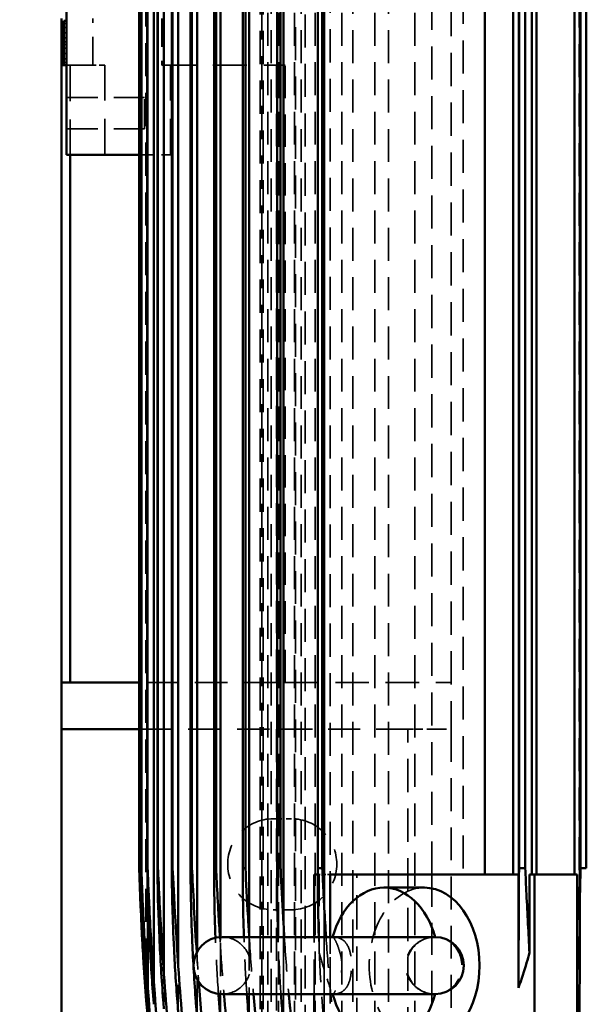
# Model space of a CAD drawing. Header units: millimetres. Extents: x -34725 to 178350, y -13707 to 126150.
# Tile 138 of 256: x 44800 to 45018, y 8356 to 8735. Entities that reach past the tile are written whole.
import ezdxf

# ---------------------------------------------------------------- set-up
doc = ezdxf.new("R2010")
doc.units = ezdxf.units.MM
doc.linetypes.add('DASHED', pattern=[0.75, 0.5, -0.25])
doc.layers.get('Defpoints').update_dxf_attribs({"linetype": 'CONTINUOUS'})
for name, color, linetype, lineweight in [('AM_0', 7, 'CONTINUOUS', 50), ('AM_5', 3, 'CONTINUOUS', 25), ('P-AM_0', 7, 'CONTINUOUS', 50), ('Sichtbar (ISO)', 7, 'CONTINUOUS', 50), ('Verdeckt (ISO)', 7, 'DASHED', 35)]:
    doc.layers.add(name, color=color, linetype=linetype, lineweight=lineweight)
doc.styles.get("Standard").update_dxf_attribs({"font": 'isocp.shx'})
doc.dimstyles.new('AM_ISO', dxfattribs={"dimtxt": 3.5, "dimasz": 2.5, "dimexe": 2, "dimexo": 1, "dimgap": 0.6, "dimtad": 1, "dimdsep": 46, "dimtxsty": 'Standard', "dimcen": 0, "dimclrd": 256, "dimclre": 256, "dimclrt": 2, "dimadec": 0, "dimazin": 2, "dimtp": 0.1, "dimtm": 0.1, "dimtfac": 0.71, "dimtmove": 0, "dimatfit": 3, "dimfxl": 1, "dimtfill": 1, "dimtfillclr": 256, "dimlwd": -1, "dimlwe": -1, "dimarcsym": 0})

# ---------------------------------------------------------------- blocks, each defined once
blk = doc.blocks.new('*D66')
at = {"layer": 'AM_5', "transparency": 16777216}
for p, q in [((42676.9, 5358.19), (42676.9, 9633.73)), ((49596.9, 4508.19), (49596.9, 9633.73)), ((43051.9, 9333.73), (49221.9, 9333.73))]:
    blk.add_line(p, q, dxfattribs=at)
for points in [[(43051.9, 9396.23), (43051.9, 9271.23), (42676.9, 9333.73)], [(49221.9, 9396.23), (49221.9, 9271.23), (49596.9, 9333.73)]]:
    blk.add_solid(points, dxfattribs=at)
at = {"layer": 'Defpoints', "color": 0, "transparency": 16777216}
for p in [(49596.9, 9333.73), (42676.9, 5208.19), (49596.9, 4358.19)]:
    blk.add_point(p, dxfattribs=at)
at = {"layer": 'AM_5', "color": 2, "transparency": 16777216, "insert": (47122.13, 9817.38), "char_height": 525, "attachment_point": 5, "bg_fill": 3, "box_fill_scale": 1.1, "bg_fill_color": 256, "bg_fill_true_color": 13158600, "bg_fill_transparency": 0}
blk.add_mtext('6920', dxfattribs=at)
blk = doc.blocks.new('A$C5cacc3fa')
at = {"layer": 'Sichtbar (ISO)'}
for p, q in [((-1420.33, -1978.79), (-1262.33, -1978.79)), ((-1262.33, -1978.79), (-1244.33, -1978.79)), ((-1262.33, -1978.79), (-1262.33, -2008.79)), ((-1244.33, -2008.79), (-1244.33, -1978.79)), ((-1244.33, -1978.79), (-1006.83, -1978.79)), ((-955.33, -1980.79), (-1041.33, -1980.79)), ((-1041.33, -1980.79), (-1041.33, -2008.79)), ((-1006.83, -1978.79), (-988.83, -1978.79)), ((-1006.83, -1978.79), (-1006.83, -1979.79)), ((-989.83, -1979.79), (-1006.83, -1979.79)), ((-1006.83, -1980.79), (-1006.83, -1979.79)), ((-989.83, -1980.79), (-989.83, -1979.79)), ((-1041.33, -1982.23), (-1244.33, -1982.23)), ((-1364.27, -2011.29), (-1355.67, -2011.29)), ((-1315.83, -2008.79), (-540.83, -2008.79)), ((-1315.83, -2009.58), (-1315.83, -2009.56)), ((-1315.83, -2009.56), (-540.83, -2009.56)), ((-540.83, -2009.58), (-1315.83, -2009.58)), ((-1315.83, -2011.96), (-1315.83, -2011.87)), ((-1315.83, -2011.87), (-540.83, -2011.87)), ((-1362, -2012.06), (-1325.45, -2012.06)), ((-1359.5, -2014.37), (-497.16, -2014.37)), ((-540.83, -2011.96), (-1315.83, -2011.96)), ((-1356.75, -2018.26), (-499.91, -2018.26)), ((-1315.83, -2015.95), (-1315.83, -2015.76)), ((-1315.83, -2015.76), (-540.83, -2015.76)), ((-540.83, -2015.95), (-1315.83, -2015.95)), ((-1315.83, -2021.62), (-1315.83, -2021.28)), ((-1315.83, -2021.28), (-540.83, -2021.28)), ((-540.83, -2021.62), (-1315.83, -2021.62)), ((-1353.71, -2023.78), (-502.95, -2023.78)), ((-1315.83, -2029.04), (-1315.83, -2028.5)), ((-1315.83, -2028.5), (-540.83, -2028.5)), ((-540.83, -2029.04), (-1315.83, -2029.04)), ((-1348.01, -2031), (-506.32, -2031)), ((-1315.83, -2038.33), (-1315.83, -2037.55)), ((-1315.83, -2037.55), (-540.83, -2037.55)), ((-540.83, -2038.33), (-1315.83, -2038.33)), ((-1364.33, -2040.63), (-1364.33, -2122.63)), ((-1342.35, -2040.05), (-510.12, -2040.05)), ((-1342.33, -2122.63), (-1342.33, -2040.63)), ((-1315.83, -2049.63), (-1315.83, -2048.57)), ((-1315.83, -2048.57), (-540.83, -2048.57)), ((-540.83, -2049.63), (-1315.83, -2049.63)), ((-1342.23, -2051.07), (-514.43, -2051.07)), ((-1337.23, -2064.28), (-519.43, -2064.28)), ((-1315.83, -2063.16), (-1315.83, -2061.78)), ((-1315.83, -2061.78), (-540.83, -2061.78)), ((-540.83, -2063.16), (-1315.83, -2063.16)), ((-1438.33, -2076.05), (-1364.33, -2076.05)), ((-1342.33, -2076.05), (-1318.33, -2076.05)), ((-1318.33, -2077.47), (-1318.33, -2076.05)), ((-1331.25, -2079.97), (-525.41, -2079.97)), ((-1315.83, -2077.47), (-540.83, -2077.47)), ((-1315.83, -2079.21), (-1315.83, -2077.47)), ((-540.83, -2079.21), (-1315.83, -2079.21)), ((-1342.33, -2082.24), (-1318.33, -2082.24)), ((-1318.33, -2154.71), (-1318.33, -2082.24)), ((-1323.33, -2102.92), (-1323.33, -2118.47)), ((-1318.33, -2141.74), (-538.33, -2141.74)), ((-1318.33, -2154.71), (-1361.84, -2154.71)), ((-1331.25, -2154.79), (-525.41, -2154.79)), ((-538.33, -2152.61), (-1318.33, -2152.61)), ((-1315.83, -2157.29), (-1315.83, -2154.91)), ((-1315.83, -2154.91), (-540.83, -2154.91)), ((-1348.38, -2158.9), (-1318.33, -2158.9)), ((-1318.33, -2160.9), (-1318.33, -2158.9)), ((-1315.83, -2157.29), (-540.83, -2157.29)), ((-1438.33, -2160.9), (-1318.33, -2160.9)), ((-1318.33, -2159.79), (-538.33, -2159.79)), ((-1318.33, -2177.3), (-1318.33, -2160.9)), ((-1318.33, -2161.67), (-538.33, -2161.67)), ((-1318.33, -2177.3), (-1438.33, -2177.3)), ((-1337.23, -2178.29), (-519.43, -2178.29)), ((-538.33, -2176.28), (-1318.33, -2176.28)), ((-1315.83, -2180.79), (-1315.83, -2178.55)), ((-1315.83, -2178.55), (-540.83, -2178.55)), ((-1315.83, -2180.79), (-540.83, -2180.79))]:
    blk.add_line(p, q, dxfattribs=at)
for centre, radius, start, end in [((-1288.7, -3008.42), 1000, 91.5544, 98.25773), ((-1353.33, -2040.63), 11, 0, 180), ((-1353.33, -2122.63), 11, 180, 0)]:
    blk.add_arc(centre, radius, start, end, dxfattribs=at)
for centre, major_axis, ratio, start_param, end_param in [((-1288.8, -2980.53), (982.95, 4.2), 0.98801, 1.641102, 1.713109), ((-1288.7, -3008.13), (999.71, 0), 0.999383, 1.648532, 1.714962), ((-1289.91, -2932.56), (952.45, 17.64), 0.966525, 1.626013, 1.702964), ((-1353.33, -2102.92), (-30, 0), 0.707107, 5.087813, 7.478559), ((-1353.33, -2102.92), (30, 0), 0.707107, 5.087812, 7.478558), ((-1353.33, -2118.47), (30, 0), 0.707107, 3.141593, 6.283185)]:
    blk.add_ellipse(centre, major_axis=major_axis, ratio=ratio, start_param=start_param, end_param=end_param, dxfattribs=at)
for points, knots in [([(-1364.27, -2011.29), (-1380.08, -2012.49), (-1396.02, -2014.08), (-1418.79, -2016.91), (-1425.56, -2017.82), (-1432.33, -2018.8)], [-74.617194, -74.617194, -74.617194, -74.617194, -70.066255, -70.066255, -68.147789, -68.147789, -68.147789, -68.147789]), ([(-1368.22, -2014.37), (-1368.1, -2014.36), (-1367.98, -2014.35), (-1360.06, -2013.72), (-1352.08, -2013.21), (-1335.36, -2012.35), (-1327.54, -2012.1), (-1320.4, -2011.93), (-1317.75, -2011.88), (-1316.12, -2011.87), (-1315.97, -2011.87), (-1315.83, -2011.87)], [-0.9232181, -0.9232181, -0.9232181, -0.9232181, -0.9184399, -0.9184399, -0.6071349, -0.6071349, -0.2118341, -0.2118341, -0.0586049, -0.0586049, -0.0434834, -0.0434834, -0.0434834, -0.0434834]), ([(-1366.34, -2012.06), (-1359.42, -2011.52), (-1352.4, -2011.06), (-1336.4, -2010.17), (-1328.44, -2009.88), (-1321.14, -2009.67), (-1318.42, -2009.6), (-1316.57, -2009.56), (-1316.22, -2009.56), (-1315.92, -2009.56), (-1315.87, -2009.56), (-1315.83, -2009.56)], [-0.9553323, -0.9553323, -0.9553323, -0.9553323, -0.6565799, -0.6565799, -0.2280706, -0.2280706, -0.0622993, -0.0622993, -0.0259459, -0.0259459, -0.018823, -0.018823, -0.018823, -0.018823]), ([(-1315.83, -2008.79), (-1315.83, -2008.79), (-1315.83, -2008.79), (-1315.83, -2008.79), (-1315.84, -2008.79), (-1315.85, -2008.79), (-1315.87, -2008.79), (-1315.95, -2008.79), (-1316.04, -2008.8), (-1317.92, -2008.85), (-1326.4, -2009.1), (-1342.21, -2009.83), (-1350.13, -2010.29), (-1359.76, -2010.95), (-1362.08, -2011.12), (-1364.27, -2011.29)], [-2.9437956, -2.9437956, -2.9437956, -2.9437956, -2.9423414, -2.9423414, -2.9392609, -2.9392609, -2.9316618, -2.9316618, -2.9093735, -2.9093735, -2.5602079, -2.5602079, -2.2316115, -2.2316115, -2.1194558, -2.1194558, -2.1194558, -2.1194558]), ([(-1315.83, -2009.58), (-1315.85, -2009.58), (-1315.86, -2009.58), (-1316.14, -2009.6), (-1316.61, -2009.61), (-1318.15, -2009.67), (-1319.2, -2009.71), (-1323.64, -2009.88), (-1328.67, -2010.08), (-1341.65, -2010.71), (-1349.96, -2011.21), (-1359.07, -2011.84), (-1360.56, -2011.95), (-1362, -2012.06)], [-3.781782, -3.781782, -3.781782, -3.781782, -3.778218, -3.778218, -3.721439, -3.721439, -3.647554, -3.647554, -3.320877, -3.320877, -2.813583, -2.813583, -2.710546, -2.710546, -2.710546, -2.710546]), ([(-1315.83, -2011.96), (-1315.83, -2011.96), (-1315.83, -2011.96), (-1318.12, -2012.08), (-1324.8, -2012.34), (-1340.15, -2013.1), (-1349.42, -2013.66), (-1358.29, -2014.28), (-1358.9, -2014.33), (-1359.5, -2014.37)], [-3.3159099, -3.3159099, -3.3159099, -3.3159099, -3.3155198, -3.3155198, -2.9563889, -2.9563889, -2.4990203, -2.4990203, -2.4648065, -2.4648065, -2.4648065, -2.4648065]), ([(-1356.75, -2018.26), (-1370.07, -2019.2), (-1383.51, -2020.42), (-1408.75, -2023.25), (-1420.53, -2024.79), (-1432.33, -2026.55)], [237.697127, 237.697127, 237.697127, 237.697127, 241.52257, 241.52257, 244.844804, 244.844804, 244.844804, 244.844804]), ([(-1369.92, -2018.26), (-1368.9, -2018.17), (-1367.84, -2018.09), (-1358.66, -2017.37), (-1350.4, -2016.88), (-1333.99, -2016.11), (-1326.32, -2015.91), (-1319.42, -2015.79), (-1317.3, -2015.76), (-1315.83, -2015.76)], [-1.0136417, -1.0136417, -1.0136417, -1.0136417, -0.9658052, -0.9658052, -0.6113734, -0.6113734, -0.2037881, -0.2037881, -0.0771433, -0.0771433, -0.0771433, -0.0771433]), ([(-1315.83, -2015.95), (-1318.61, -2016.11), (-1324.11, -2016.34), (-1332.14, -2016.75), (-1334.64, -2016.88), (-1343.7, -2017.39), (-1350.42, -2017.82), (-1356.75, -2018.26)], [-3.5561877, -3.5561877, -3.5561877, -3.5561877, -3.2601786, -3.2601786, -3.1220288, -3.1220288, -2.7380219, -2.7380219, -2.7380219, -2.7380219]), ([(-1371.45, -2023.78), (-1370.55, -2023.7), (-1369.65, -2023.63), (-1361.64, -2022.98), (-1354.18, -2022.5), (-1335.46, -2021.58), (-1325.18, -2021.35), (-1318.09, -2021.29), (-1316.92, -2021.28), (-1315.83, -2021.28)], [-1.340297, -1.340297, -1.340297, -1.340297, -1.290904, -1.290904, -0.894842, -0.894842, -0.246059, -0.246059, -0.145107, -0.145107, -0.145107, -0.145107]), ([(-1315.83, -2021.62), (-1320.04, -2021.85), (-1327.75, -2022.2), (-1341.91, -2023.01), (-1347.89, -2023.39), (-1353.71, -2023.78)], [-2.4903971, -2.4903971, -2.4903971, -2.4903971, -2.2845443, -2.2845443, -2.140695, -2.140695, -2.140695, -2.140695]), ([(-1353.71, -2023.78), (-1366.34, -2024.64), (-1379.08, -2025.76), (-1405.31, -2028.62), (-1418.81, -2030.38), (-1432.33, -2032.44)], [230.88052, 230.88052, 230.88052, 230.88052, 234.503752, 234.503752, 238.304136, 238.304136, 238.304136, 238.304136]), ([(-1372.82, -2031), (-1371.04, -2030.85), (-1369.14, -2030.69), (-1359.63, -2029.95), (-1351.8, -2029.49), (-1332.42, -2028.66), (-1321.92, -2028.51), (-1316.07, -2028.5), (-1315.95, -2028.5), (-1315.83, -2028.5)], [-1.0815284, -1.0815284, -1.0815284, -1.0815284, -0.9999173, -0.9999173, -0.696777, -0.696777, -0.2151823, -0.2151823, -0.2050006, -0.2050006, -0.2050006, -0.2050006]), ([(-1315.83, -2029.04), (-1319.56, -2029.24), (-1324.9, -2029.5), (-1336.53, -2030.14), (-1342.45, -2030.5), (-1348.26, -2030.87)], [-2.4480593, -2.4480593, -2.4480593, -2.4480593, -2.2475841, -2.2475841, -2.0536538, -2.0536538, -2.0536538, -2.0536538]), ([(-1359.71, -2031.67), (-1368.63, -2032.36), (-1377.6, -2033.17), (-1401.78, -2035.73), (-1417.05, -2037.73), (-1432.33, -2040.12)], [223.938364, 223.938364, 223.938364, 223.938364, 226.485386, 226.485386, 230.774976, 230.774976, 230.774976, 230.774976]), ([(-1315.83, -2038.33), (-1317.48, -2038.41), (-1319.28, -2038.5), (-1325.07, -2038.8), (-1329.17, -2039.02), (-1336.23, -2039.42), (-1339.28, -2039.6), (-1342.36, -2039.79)], [-2.6298615, -2.6298615, -2.6298615, -2.6298615, -2.5574335, -2.5574335, -2.4053519, -2.4053519, -2.2932703, -2.2932703, -2.2932703, -2.2932703]), ([(-1364.33, -2041.37), (-1369.92, -2041.84), (-1375.54, -2042.37), (-1396.96, -2044.57), (-1412.88, -2046.64), (-1429.97, -2049.33), (-1431.15, -2049.52), (-1432.33, -2049.71)], [215.923106, 215.923106, 215.923106, 215.923106, 217.514175, 217.514175, 221.977769, 221.977769, 222.307855, 222.307855, 222.307855, 222.307855]), ([(-1374.01, -2040.05), (-1371.85, -2039.85), (-1369.64, -2039.66), (-1366.39, -2039.41), (-1365.32, -2039.33), (-1364.24, -2039.25)], [-1.3020895, -1.3020895, -1.3020895, -1.3020895, -1.1988831, -1.1988831, -1.1488049, -1.1488049, -1.1488049, -1.1488049]), ([(-1342.33, -2049.03), (-1338.86, -2048.91), (-1335.4, -2048.82), (-1325.98, -2048.62), (-1320.43, -2048.57), (-1315.83, -2048.57)], [-0.7339583, -0.7339583, -0.7339583, -0.7339583, -0.5990552, -0.5990552, -0.3633007, -0.3633007, -0.3633007, -0.3633007]), ([(-1315.83, -2049.63), (-1321.13, -2049.89), (-1327.68, -2050.22), (-1337.21, -2050.77), (-1339.71, -2050.92), (-1342.23, -2051.07)], [-2.2546655, -2.2546655, -2.2546655, -2.2546655, -2.0499875, -2.0499875, -1.9778366, -1.9778366, -1.9778366, -1.9778366]), ([(-1364.33, -2052.72), (-1368.05, -2053.04), (-1371.78, -2053.39), (-1394.34, -2055.66), (-1413.35, -2058.21), (-1432.33, -2061.4)], [206.439029, 206.439029, 206.439029, 206.439029, 207.494249, 207.494249, 212.811399, 212.811399, 212.811399, 212.811399]), ([(-1375.85, -2064.28), (-1373.46, -2064.03), (-1370.72, -2063.78), (-1366.54, -2063.46), (-1365.44, -2063.38), (-1364.33, -2063.3)], [-15.9446797, -15.9446797, -15.9446797, -15.9446797, -15.7257112, -15.7257112, -15.6490765, -15.6490765, -15.6490765, -15.6490765]), ([(-1315.83, -2063.16), (-1316.69, -2063.2), (-1317.56, -2063.24), (-1324.64, -2063.58), (-1330.93, -2063.92), (-1337.23, -2064.28)], [-25.071781, -25.071781, -25.071781, -25.071781, -24.832476, -24.832476, -23.11659, -23.11659, -23.11659, -23.11659]), ([(-1364.33, -2066.31), (-1366.08, -2066.47), (-1367.83, -2066.64), (-1390.36, -2068.85), (-1411.39, -2071.72), (-1432.33, -2075.43)], [195.79719, 195.79719, 195.79719, 195.79719, 196.292331, 196.292331, 202.158037, 202.158037, 202.158037, 202.158037]), ([(-1342.33, -2077.84), (-1334.93, -2077.61), (-1327.52, -2077.51), (-1318.71, -2077.47), (-1317.29, -2077.47), (-1315.83, -2077.47)], [-21.242282, -21.242282, -21.242282, -21.242282, -19.97971, -19.97971, -19.744793, -19.744793, -19.744793, -19.744793]), ([(-1315.83, -2079.21), (-1319.14, -2079.36), (-1322.46, -2079.52), (-1327.65, -2079.78), (-1329.45, -2079.87), (-1331.25, -2079.97)], [-34.316989, -34.316989, -34.316989, -34.316989, -33.234013, -33.234013, -32.653532, -32.653532, -32.653532, -32.653532]), ([(-1361.84, -2154.71), (-1358.59, -2155.88), (-1355.32, -2156.93), (-1350.95, -2158.2), (-1349.68, -2158.55), (-1348.38, -2158.9)], [6.396836, 6.396836, 6.396836, 6.396836, 7.405792, 7.405792, 7.812199, 7.812199, 7.812199, 7.812199]), ([(-1331.25, -2154.79), (-1327.53, -2154.79), (-1323.82, -2154.81), (-1318.72, -2154.87), (-1317.29, -2154.89), (-1315.83, -2154.91)], [-20.6193996, -20.6193996, -20.6193996, -20.6193996, -19.986698, -19.986698, -19.7511252, -19.7511252, -19.7511252, -19.7511252]), ([(-1315.83, -2157.29), (-1319.12, -2157.44), (-1322.43, -2157.6), (-1333.45, -2158.15), (-1341.02, -2158.55), (-1348.38, -2158.9)], [-34.311469, -34.311469, -34.311469, -34.311469, -33.233282, -33.233282, -30.7754, -30.7754, -30.7754, -30.7754]), ([(-1432.33, -2177.9), (-1411.39, -2178.03), (-1390.36, -2178.13), (-1358.72, -2178.24), (-1347.92, -2178.27), (-1337.23, -2178.29)], [49.158577, 49.158577, 49.158577, 49.158577, 55.024283, 55.024283, 58.092321, 58.092321, 58.092321, 58.092321])]:
    blk.add_open_spline(points, degree=3, knots=knots, dxfattribs=at)
for points in [[(-1342.63, -2038.08), (-1331.96, -2037.68), (-1322.17, -2037.56), (-1315.83, -2037.55)], [(-1375.02, -2051.07), (-1371.75, -2050.75), (-1368.16, -2050.45), (-1364.33, -2050.18)], [(-1342.23, -2051.07), (-1342.26, -2051.07), (-1342.3, -2051.08), (-1342.33, -2051.08)], [(-1342.33, -2062.19), (-1333.67, -2061.91), (-1324.81, -2061.78), (-1315.83, -2061.78)], [(-1337.23, -2064.28), (-1338.93, -2064.38), (-1340.63, -2064.48), (-1342.33, -2064.59)], [(-1331.25, -2079.97), (-1334.93, -2080.17), (-1338.62, -2080.4), (-1342.33, -2080.65)], [(-1361.84, -2154.71), (-1351.56, -2154.74), (-1341.34, -2154.77), (-1331.25, -2154.79)], [(-1337.23, -2178.29), (-1330.2, -2178.29), (-1323.05, -2178.39), (-1315.83, -2178.55)]]:
    blk.add_open_spline(points, degree=3, dxfattribs=at)
at = {"layer": 'Verdeckt (ISO)', "ltscale": 24.189648}
for p, q in [((-1031.33, -1980.79), (-1031.33, -2010.79)), ((-1019.33, -1980.79), (-1019.33, -2010.79))]:
    blk.add_line(p, q, dxfattribs=at)
at = {"layer": 'Verdeckt (ISO)', "ltscale": 24.044741}
blk.add_line((-1006.83, -1980.79), (-1006.83, -1990.9), dxfattribs=at)
at = {"layer": 'Verdeckt (ISO)', "ltscale": 0.952248}
for p, q in [((-1005.83, -1980.79), (-1005.83, -1979.79)), ((-1004.33, -1980.79), (-1004.33, -1979.79)), ((-1002.33, -1980.79), (-1002.33, -1979.79)), ((-1000.33, -1980.79), (-1000.33, -1979.79)), ((-998.83, -1980.79), (-998.83, -1979.79)), ((-997.83, -1980.79), (-997.83, -1979.79)), ((-996.33, -1980.79), (-996.33, -1979.79)), ((-994.33, -1980.79), (-994.33, -1979.79)), ((-992.33, -1980.79), (-992.33, -1979.79)), ((-990.83, -1980.79), (-990.83, -1979.79))]:
    blk.add_line(p, q, dxfattribs=at)
at = {"layer": 'Verdeckt (ISO)', "ltscale": 27.818094}
for p, q in [((-1006.83, -1982.23), (-1041.33, -1982.23)), ((-1041.33, -1995.55), (-1006.83, -1995.55)), ((-1041.33, -2020.79), (-1006.83, -2020.79))]:
    blk.add_line(p, q, dxfattribs=at)
at = {"layer": 'Verdeckt (ISO)', "ltscale": 21.770681}
for p, q in [((-1006.83, -1990.9), (-988.83, -1990.9)), ((-988.83, -2017.49), (-1006.83, -2017.49))]:
    blk.add_line(p, q, dxfattribs=at)
at = {"layer": 'Verdeckt (ISO)', "ltscale": 4.42466}
blk.add_line((-1006.83, -1995.55), (-1006.83, -1990.9), dxfattribs=at)
at = {"layer": 'Verdeckt (ISO)', "ltscale": 25.523846}
blk.add_line((-1355.67, -2011.29), (-500.99, -2011.29), dxfattribs=at)
at = {"layer": 'Verdeckt (ISO)', "ltscale": 25.071371}
for p, q in [((-1262.33, -2008.79), (-1262.33, -2061.52)), ((-1244.33, -2061.52), (-1244.33, -2008.79))]:
    blk.add_line(p, q, dxfattribs=at)
at = {"layer": 'Verdeckt (ISO)', "ltscale": 11.42808}
blk.add_line((-1041.33, -2008.79), (-1041.33, -2020.79), dxfattribs=at)
at = {"layer": 'Verdeckt (ISO)', "ltscale": 22.798204}
blk.add_line((-1031.33, -2010.79), (-1019.33, -2010.79), dxfattribs=at)
at = {"layer": 'Verdeckt (ISO)', "ltscale": 8.305091}
blk.add_line((-1368.22, -2014.37), (-1359.5, -2014.37), dxfattribs=at)
at = {"layer": 'Verdeckt (ISO)', "ltscale": 4.135658}
blk.add_line((-1366.34, -2012.06), (-1362, -2012.06), dxfattribs=at)
at = {"layer": 'Verdeckt (ISO)', "ltscale": 25.279751}
blk.add_line((-1325.45, -2012.06), (-531.21, -2012.06), dxfattribs=at)
at = {"layer": 'Verdeckt (ISO)', "ltscale": 12.544397}
blk.add_line((-1369.92, -2018.26), (-1356.75, -2018.26), dxfattribs=at)
at = {"layer": 'Verdeckt (ISO)', "ltscale": 26.165541}
blk.add_line((-1006.83, -2017.49), (-1006.83, -2061.52), dxfattribs=at)
at = {"layer": 'Verdeckt (ISO)', "ltscale": 21.457211}
blk.add_line((-1371.45, -2023.78), (-1353.71, -2023.78), dxfattribs=at)
at = {"layer": 'Verdeckt (ISO)', "ltscale": 27.190226}
blk.add_line((-1372.82, -2031), (-1350.33, -2031), dxfattribs=at)
at = {"layer": 'Verdeckt (ISO)', "ltscale": 2.21269}
blk.add_line((-1350.33, -2031), (-1348.01, -2031), dxfattribs=at)
at = {"layer": 'Verdeckt (ISO)', "ltscale": 22.144855}
blk.add_line((-1374.01, -2040.05), (-1346.54, -2040.05), dxfattribs=at)
at = {"layer": 'Verdeckt (ISO)', "ltscale": 3.997553}
blk.add_line((-1346.54, -2040.05), (-1342.35, -2040.05), dxfattribs=at)
at = {"layer": 'Verdeckt (ISO)', "ltscale": 26.441158}
blk.add_line((-1375.02, -2051.07), (-1342.23, -2051.07), dxfattribs=at)
at = {"layer": 'Verdeckt (ISO)', "ltscale": 25.518749}
for p, q in [((-1408.33, -2055.32), (-448.33, -2055.32)), ((-448.33, -2055.89), (-1408.33, -2055.89)), ((-1408.33, -2056.5), (-448.33, -2056.5))]:
    blk.add_line(p, q, dxfattribs=at)
at = {"layer": 'Verdeckt (ISO)', "ltscale": 25.349762}
for p, q in [((-416.33, -2058.25), (-1443.33, -2058.25)), ((-1443.33, -2059.48), (-416.33, -2059.48)), ((-416.33, -2062.41), (-1443.33, -2062.41)), ((-1443.33, -2064.3), (-416.33, -2064.3)), ((-416.33, -2068.46), (-1443.33, -2068.46)), ((-1443.33, -2071.05), (-416.33, -2071.05)), ((-416.33, -2076.52), (-1443.33, -2076.52)), ((-1443.33, -2079.88), (-416.33, -2079.88)), ((-416.33, -2086.74), (-1443.33, -2086.74)), ((-1443.33, -2090.99), (-416.33, -2090.99)), ((-416.33, -2099.37), (-1443.33, -2099.37)), ((-1443.33, -2104.67), (-416.33, -2104.67)), ((-416.33, -2114.77), (-1443.33, -2114.77))]:
    blk.add_line(p, q, dxfattribs=at)
at = {"layer": 'Verdeckt (ISO)', "ltscale": 6.666338}
for p, q in [((-1331.83, -2067.29), (-1331.83, -2060.29)), ((-1296.83, -2060.29), (-1296.83, -2067.29))]:
    blk.add_line(p, q, dxfattribs=at)
at = {"layer": 'Verdeckt (ISO)', "ltscale": 25.479761}
for p, q in [((-1262.33, -2061.52), (-1420.33, -2061.52)), ((-1420.33, -2112.11), (-1262.33, -2112.11))]:
    blk.add_line(p, q, dxfattribs=at)
at = {"layer": 'Verdeckt (ISO)', "ltscale": 23.357166}
blk.add_line((-1375.85, -2064.28), (-1337.23, -2064.28), dxfattribs=at)
at = {"layer": 'Verdeckt (ISO)', "ltscale": 24.47864}
blk.add_line((-1262.33, -2112.11), (-1262.33, -2061.52), dxfattribs=at)
at = {"layer": 'Verdeckt (ISO)', "ltscale": 24.978439}
for p, q in [((-1006.83, -2061.52), (-1244.33, -2061.52)), ((-1006.83, -2061.91), (-1244.33, -2061.91)), ((-1244.33, -2062.43), (-1006.83, -2062.43)), ((-1244.33, -2064.96), (-1006.83, -2064.96))]:
    blk.add_line(p, q, dxfattribs=at)
at = {"layer": 'Verdeckt (ISO)', "ltscale": 3.809293}
for p, q in [((-1244.33, -2061.52), (-1244.33, -2064.96)), ((-1006.83, -2064.96), (-1006.83, -2061.52))]:
    blk.add_line(p, q, dxfattribs=at)
at = {"layer": 'Verdeckt (ISO)', "ltscale": 25.733358}
blk.add_line((-1244.33, -2064.96), (-1244.33, -2128.79), dxfattribs=at)
at = {"layer": 'Verdeckt (ISO)', "ltscale": 25.3717}
blk.add_line((-440.33, -2068.83), (-1436.75, -2068.83), dxfattribs=at)
at = {"layer": 'Verdeckt (ISO)', "ltscale": 25.411861}
for p, q in [((-1438.33, -2072.6), (-440.33, -2072.6)), ((-440.33, -2082.21), (-1438.33, -2082.21))]:
    blk.add_line(p, q, dxfattribs=at)
at = {"layer": 'Verdeckt (ISO)', "ltscale": 26.608612}
blk.add_line((-1364.33, -2076.05), (-1342.33, -2076.05), dxfattribs=at)
at = {"layer": 'Verdeckt (ISO)', "ltscale": 27.351952}
blk.add_line((-1376.47, -2079.97), (-1331.25, -2079.97), dxfattribs=at)
at = {"layer": 'Verdeckt (ISO)', "ltscale": 24.229931}
blk.add_line((-1318.33, -2078.05), (-1348.38, -2078.05), dxfattribs=at)
at = {"layer": 'Verdeckt (ISO)', "ltscale": 0.782255}
blk.add_line((-1318.33, -2078.05), (-1318.33, -2077.47), dxfattribs=at)
at = {"layer": 'Verdeckt (ISO)', "ltscale": 2.079467}
blk.add_line((-1318.33, -2079.97), (-1318.33, -2078.05), dxfattribs=at)
at = {"layer": 'Verdeckt (ISO)', "ltscale": 2.162113}
blk.add_line((-1318.33, -2082.24), (-1318.33, -2079.97), dxfattribs=at)
at = {"layer": 'Verdeckt (ISO)', "ltscale": 23.597403}
blk.add_line((-1361.84, -2082.24), (-1342.33, -2082.24), dxfattribs=at)
at = {"layer": 'Verdeckt (ISO)', "ltscale": 26.388706}
blk.add_line((-1438.33, -2092.45), (-1318.33, -2092.45), dxfattribs=at)
at = {"layer": 'Verdeckt (ISO)', "ltscale": 4.352851}
blk.add_line((-1262.33, -2112.11), (-1262.33, -2114.77), dxfattribs=at)
at = {"layer": 'Verdeckt (ISO)', "ltscale": 6.281634}
blk.add_line((-1262.33, -2114.77), (-1262.33, -2121.36), dxfattribs=at)
at = {"layer": 'Verdeckt (ISO)', "ltscale": 24.673439}
blk.add_line((-1318.33, -2121.36), (-1420.33, -2121.36), dxfattribs=at)
at = {"layer": 'Verdeckt (ISO)', "ltscale": 25.497196}
for p, q in [((-1318.33, -2121.36), (-538.33, -2121.36)), ((-538.33, -2133.45), (-1318.33, -2133.45))]:
    blk.add_line(p, q, dxfattribs=at)
at = {"layer": 'Verdeckt (ISO)', "ltscale": 11.255928}
blk.add_line((-1262.33, -2121.36), (-1262.33, -2128.79), dxfattribs=at)
at = {"layer": 'Verdeckt (ISO)', "ltscale": 25.226345}
blk.add_line((-1262.33, -2128.79), (-1408.33, -2128.79), dxfattribs=at)
at = {"layer": 'Verdeckt (ISO)', "ltscale": 25.592646}
blk.add_line((-733.33, -2128.79), (-1262.33, -2128.79), dxfattribs=at)
at = {"layer": 'Verdeckt (ISO)', "ltscale": 25.434799}
blk.add_line((-1412.01, -2178.01), (-444.65, -2178.01), dxfattribs=at)
at = {"layer": 'Verdeckt (ISO)', "ltscale": 27.864473}
for centre, start, end in [((-1353.33, -2040.63), 180, 0), ((-1353.33, -2122.63), 0, 180)]:
    blk.add_arc(centre, 11, start, end, dxfattribs=at)
at = {"layer": 'Verdeckt (ISO)', "ltscale": 26.597906}
for centre, start, end in [((-1314.33, -2060.29), 0, 180), ((-1314.33, -2067.29), 180, 0)]:
    blk.add_arc(centre, 17.5, start, end, dxfattribs=at)
at = {"layer": 'Verdeckt (ISO)', "ltscale": 1.12729e-05}
for start_param, end_param in [(1.946216, 1.94622), (1.195373, 1.195377)]:
    blk.add_ellipse((-1353.33, -2102.92), major_axis=(30.01, 0), ratio=0.707107, start_param=start_param, end_param=end_param, dxfattribs=at)
at = {"layer": 'Verdeckt (ISO)', "ltscale": 25.331339}
blk.add_ellipse((-1353.33, -2118.47), major_axis=(-30, 0), ratio=0.707107, start_param=3.141593, end_param=6.283185, dxfattribs=at)
at = {"layer": 'Verdeckt (ISO)'}
for start_param, end_param in [(1.195373, 1.195377), (1.946216, 1.946219)]:
    blk.add_ellipse((-1353.33, -2102.92), major_axis=(-30, 0), ratio=0.707107, start_param=start_param, end_param=end_param, dxfattribs=at)
at = {"layer": 'Verdeckt (ISO)', "ltscale": 8.953709}
blk.add_open_spline([(-1350.33, -2031), (-1353.45, -2031.21), (-1356.58, -2031.44), (-1359.71, -2031.67)], degree=3, dxfattribs=at)
at = {"layer": 'Verdeckt (ISO)', "ltscale": 1.977215}
blk.add_open_spline([(-1348.26, -2030.87), (-1348.96, -2030.92), (-1349.65, -2030.96), (-1350.33, -2031)], degree=3, dxfattribs=at)
at = {"layer": 'Verdeckt (ISO)', "ltscale": 26.19928}
blk.add_open_spline([(-1364.24, -2039.25), (-1358.13, -2038.81), (-1351.77, -2038.46), (-1344.57, -2038.16), (-1343.6, -2038.12), (-1342.63, -2038.08)], degree=3, knots=[-1.1488049, -1.1488049, -1.1488049, -1.1488049, -0.8653326, -0.8653326, -0.8207659, -0.8207659, -0.8207659, -0.8207659], dxfattribs=at)
at = {"layer": 'Verdeckt (ISO)', "ltscale": 21.572397}
blk.add_open_spline([(-1346.54, -2040.05), (-1352.45, -2040.43), (-1358.38, -2040.87), (-1364.33, -2041.37)], degree=3, dxfattribs=at)
at = {"layer": 'Verdeckt (ISO)', "ltscale": 3.989195}
blk.add_open_spline([(-1342.36, -2039.79), (-1343.75, -2039.88), (-1345.15, -2039.96), (-1346.54, -2040.05)], degree=3, dxfattribs=at)
at = {"layer": 'Verdeckt (ISO)', "ltscale": 26.668335}
blk.add_open_spline([(-1364.33, -2050.18), (-1362.99, -2050.08), (-1361.62, -2049.99), (-1354.37, -2049.53), (-1348.35, -2049.25), (-1342.33, -2049.03)], degree=3, knots=[-1.0239908, -1.0239908, -1.0239908, -1.0239908, -0.9680838, -0.9680838, -0.7339583, -0.7339583, -0.7339583, -0.7339583], dxfattribs=at)
at = {"layer": 'Verdeckt (ISO)', "ltscale": 26.683321}
blk.add_open_spline([(-1342.33, -2051.08), (-1349.62, -2051.53), (-1356.96, -2052.08), (-1364.33, -2052.72)], degree=3, dxfattribs=at)
at = {"layer": 'Verdeckt (ISO)', "ltscale": 26.667572}
blk.add_open_spline([(-1364.33, -2063.3), (-1358.83, -2062.91), (-1353.1, -2062.61), (-1345.76, -2062.31), (-1344.05, -2062.25), (-1342.33, -2062.19)], degree=3, knots=[-15.6490765, -15.6490765, -15.6490765, -15.6490765, -15.2689369, -15.2689369, -15.1541044, -15.1541044, -15.1541044, -15.1541044], dxfattribs=at)
at = {"layer": 'Verdeckt (ISO)', "ltscale": 26.690754}
blk.add_open_spline([(-1342.33, -2064.59), (-1349.62, -2065.07), (-1356.96, -2065.64), (-1364.33, -2066.31)], degree=3, dxfattribs=at)
at = {"layer": 'Verdeckt (ISO)', "ltscale": 22.724041}
blk.add_open_spline([(-1348.38, -2078.05), (-1353.31, -2078.25), (-1358.15, -2078.5), (-1368.33, -2079.17), (-1372.85, -2079.57), (-1376.47, -2079.97)], degree=3, knots=[-30.775399, -30.775399, -30.775399, -30.775399, -29.128289, -29.128289, -27.213559, -27.213559, -27.213559, -27.213559], dxfattribs=at)
at = {"layer": 'Verdeckt (ISO)', "ltscale": 14.011016}
blk.add_open_spline([(-1348.38, -2078.05), (-1349.68, -2078.4), (-1350.95, -2078.75), (-1355.32, -2080.01), (-1358.59, -2081.06), (-1361.84, -2082.24)], degree=3, knots=[46.32159, 46.32159, 46.32159, 46.32159, 46.727997, 46.727997, 47.736953, 47.736953, 47.736953, 47.736953], dxfattribs=at)
at = {"layer": 'Verdeckt (ISO)', "ltscale": 5.771886}
blk.add_open_spline([(-1348.38, -2078.05), (-1346.36, -2077.97), (-1344.35, -2077.9), (-1342.33, -2077.84)], degree=3, dxfattribs=at)
at = {"layer": 'Verdeckt (ISO)', "ltscale": 23.793631}
blk.add_open_spline([(-1420.33, -2090), (-1401.29, -2086.73), (-1382.19, -2084.19), (-1362.82, -2082.33), (-1362.33, -2082.28), (-1361.84, -2082.24)], degree=3, knots=[-189.048106, -189.048106, -189.048106, -189.048106, -183.721082, -183.721082, -183.582782, -183.582782, -183.582782, -183.582782], dxfattribs=at)
at = {"layer": 'Verdeckt (ISO)', "ltscale": 28.978207}
for points in [[(-1342.33, -2083.18), (-1342.33, -2083.19), (-1342.33, -2083.2), (-1342.35, -2083.42), (-1342.67, -2083.69), (-1343.88, -2084.37), (-1344.8, -2084.78), (-1346.76, -2085.51), (-1347.69, -2085.82), (-1349.45, -2086.3), (-1350.25, -2086.47), (-1351.81, -2086.7), (-1352.56, -2086.76), (-1353.33, -2086.76), (-1353.57, -2086.76), (-1353.82, -2086.76), (-1354.84, -2086.71), (-1355.6, -2086.61), (-1357.2, -2086.3), (-1358.03, -2086.09), (-1359.88, -2085.53), (-1360.85, -2085.17), (-1362.61, -2084.44), (-1363.34, -2084.08), (-1364.15, -2083.55), (-1364.33, -2083.35), (-1364.33, -2083.18)], [(-1364.33, -2122.65), (-1364.33, -2122.59), (-1364.33, -2122.53), (-1364.31, -2120.97), (-1363.99, -2119.5), (-1362.78, -2116.68), (-1361.86, -2115.37), (-1359.9, -2113.51), (-1358.96, -2112.84), (-1357.21, -2111.95), (-1356.41, -2111.65), (-1354.85, -2111.28), (-1354.1, -2111.19), (-1353.33, -2111.19), (-1353.08, -2111.19), (-1352.84, -2111.2), (-1351.82, -2111.28), (-1351.06, -2111.43), (-1349.46, -2111.94), (-1348.63, -2112.33), (-1346.78, -2113.47), (-1345.81, -2114.32), (-1344.05, -2116.45), (-1343.32, -2117.76), (-1342.51, -2120.3), (-1342.32, -2121.47), (-1342.33, -2122.65)]]:
    blk.add_open_spline(points, degree=3, knots=[-1.796886, -1.796886, -1.796886, -1.796886, -1.778938, -1.778938, -1.325406, -1.325406, -0.839417, -0.839417, -0.487903, -0.487903, -0.229715, -0.229715, 0, 0, 0, 0.073497, 0.073497, 0.308368, 0.308368, 0.586764, 0.586764, 0.982829, 0.982829, 1.438573, 1.438573, 1.796285, 1.796285, 1.796285, 1.796285], dxfattribs=at)
at = {"layer": 'Verdeckt (ISO)', "ltscale": 22.665306}
for points, knots in [([(-1342.33, -2083.18), (-1342.33, -2083.5), (-1342.35, -2083.81), (-1342.5, -2085.23), (-1342.84, -2086.26), (-1344.06, -2087.91), (-1344.84, -2088.54), (-1346.83, -2089.54), (-1347.99, -2089.89), (-1350.56, -2090.35), (-1351.94, -2090.45), (-1354.72, -2090.45), (-1356.1, -2090.35), (-1358.67, -2089.89), (-1359.83, -2089.54), (-1361.82, -2088.54), (-1362.6, -2087.91), (-1363.82, -2086.26), (-1364.16, -2085.23), (-1364.31, -2083.81), (-1364.33, -2083.5), (-1364.33, -2083.18)], [-8.849442, -8.849442, -8.849442, -8.849442, -8.667962, -8.667962, -8.007598, -8.007598, -7.427815, -7.427815, -6.858677, -6.858677, -6.290542, -6.290542, -5.722406, -5.722406, -5.153268, -5.153268, -4.573485, -4.573485, -3.913122, -3.913122, -3.731641, -3.731641, -3.731641, -3.731641]), ([(-1364.33, -2122.65), (-1364.33, -2122.97), (-1364.31, -2123.29), (-1364.16, -2124.8), (-1363.82, -2126.02), (-1362.6, -2128.27), (-1361.82, -2129.26), (-1359.83, -2130.98), (-1358.67, -2131.68), (-1356.1, -2132.63), (-1354.72, -2132.88), (-1351.94, -2132.88), (-1350.56, -2132.63), (-1347.99, -2131.68), (-1346.83, -2130.98), (-1344.84, -2129.26), (-1344.06, -2128.27), (-1342.84, -2126.02), (-1342.5, -2124.8), (-1342.35, -2123.29), (-1342.33, -2122.97), (-1342.33, -2122.65)], [-8.849441, -8.849441, -8.849441, -8.849441, -8.66796, -8.66796, -8.007597, -8.007597, -7.427814, -7.427814, -6.858676, -6.858676, -6.290541, -6.290541, -5.722405, -5.722405, -5.153267, -5.153267, -4.573484, -4.573484, -3.913121, -3.913121, -3.73164, -3.73164, -3.73164, -3.73164])]:
    blk.add_open_spline(points, degree=3, knots=knots, dxfattribs=at)
at = {"layer": 'Verdeckt (ISO)', "ltscale": 23.676035}
blk.add_open_spline([(-1342.33, -2080.65), (-1348.8, -2081.1), (-1355.31, -2081.62), (-1361.84, -2082.24)], degree=3, dxfattribs=at)
blk = doc.blocks.new('PP_DRIVE DETAIL TOP VIEW_klein_1')
at = {"layer": 'AM_0', "xscale": -1}
blk.add_blockref('A$C5cacc3fa', (-3251.33, -1161.21), dxfattribs=at)

msp = doc.modelspace()

# ---------------------------------------------------------------- dimensions: what is measured, and where the dimension line sits
at = {"layer": 'AM_5'}
dim = msp.add_linear_dim(base=(49596.896, 9333.725), p1=(42676.896, 5208.188), p2=(49596.896, 4358.188), dimstyle='AM_ISO', override={"dimscale": 150, "dimtmove": 2}, dxfattribs=at)
dim.commit()
dim.dimension.update_dxf_attribs({"geometry": '*D66', "text_midpoint": (47122.13, 9817.383), "dimtype": 160})

# ---------------------------------------------------------------- next in the draw order: block references
at = {"layer": 'P-AM_0', "xscale": -1, "rotation": 90}
msp.add_blockref('PP_DRIVE DETAIL TOP VIEW_klein_1', (41675.64, 6473.188), dxfattribs=at)

doc.saveas('drawing.dxf')
